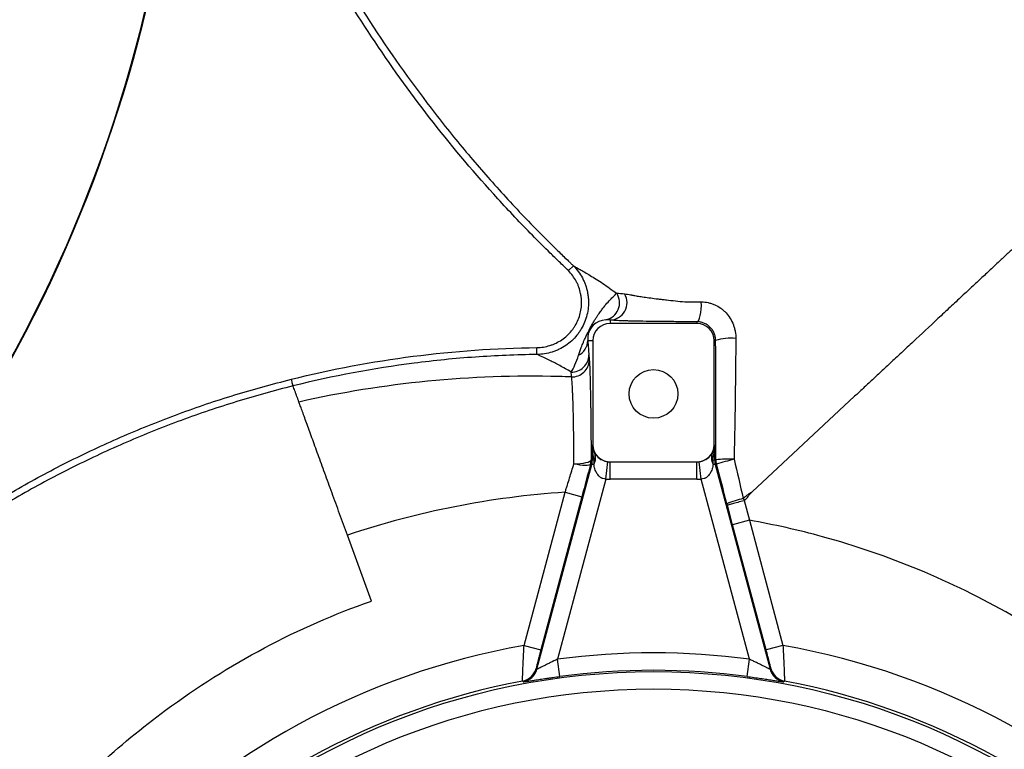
# Model space of a CAD drawing. Header units: millimetres. Extents: x 2157 to 3772, y 1656 to 3856.
# Tile 4 of 7: x 2504 to 3070, y 3016 to 3436. Entities that reach past the tile are written whole.
import ezdxf

# ---------------------------------------------------------------- set-up
doc = ezdxf.new("R2010")
doc.units = ezdxf.units.MM
doc.header["$LTSCALE"] = 2

msp = doc.modelspace()

# ---------------------------------------------------------------- linework, layer by layer
at = {"color": 7, "linetype": 'Continuous', "lineweight": 25}
for p, q in [((2822.49, 3294.32), (2819.65, 3291.5)), ((2843.59, 3263.06), (2843.59, 3261.14)), ((2893.59, 3262.1), (2893.59, 3261.14)), ((2893.59, 3261.14), (2843.59, 3261.14)), ((2830.81, 3251.31), (2833.76, 3251.31)), ((2833.76, 3251.31), (2833.76, 3191.31)), ((2903.41, 3191.31), (2903.41, 3251.31)), ((2904.34, 3251.31), (2903.41, 3251.31)), ((2801.58, 3243.26), (2801.53, 3247.25)), ((2984.28, 3219.23), (2925.35, 3164.27)), ((2833.76, 3191.31), (2833.42, 3191.31)), ((2833.42, 3182.65), (2833.42, 3191.31)), ((2903.41, 3191.31), (2903.76, 3191.31)), ((2903.76, 3191.31), (2903.76, 3182.65)), ((2832.71, 3182.75), (2833.42, 3182.65)), ((2903.76, 3182.65), (2904.42, 3182.74)), ((2801.5, 3062.24), (2833.08, 3180.06)), ((2833.08, 3180.06), (2832.37, 3180.16)), ((2834.25, 3180.06), (2833.08, 3180.06)), ((2833.42, 3182.65), (2834.55, 3182.35)), ((2841.17, 3171.63), (2842.39, 3181.56)), ((2843.59, 3181.49), (2843.59, 3181.48)), ((2843.59, 3181.49), (2893.59, 3181.49)), ((2843.59, 3181.48), (2893.59, 3181.48)), ((2843.59, 3171.49), (2843.59, 3181.48)), ((2893.59, 3181.49), (2893.59, 3181.48)), ((2893.59, 3171.49), (2893.59, 3181.48)), ((2896.01, 3171.63), (2894.79, 3181.56)), ((2902.62, 3182.35), (2903.76, 3182.65)), ((2904.1, 3180.06), (2902.92, 3180.06)), ((2904.76, 3180.15), (2904.1, 3180.06)), ((2904.1, 3180.06), (2935.67, 3062.24)), ((2841.17, 3171.63), (2813.38, 3067.94)), ((2893.59, 3171.49), (2843.59, 3171.49)), ((2923.79, 3067.94), (2896.01, 3171.63)), ((2794.12, 3075.91), (2817.74, 3164.06)), ((2827.4, 3161.48), (2803.78, 3073.32)), ((2817.74, 3164.06), (2827.4, 3161.48)), ((2914.11, 3145.29), (2911.09, 3156.56)), ((2920.74, 3159.19), (2923.77, 3147.88)), ((2923.77, 3147.88), (2914.11, 3145.29)), ((2933.39, 3073.32), (2914.11, 3145.29)), ((2923.77, 3147.88), (2943.05, 3075.91)), ((2706.33, 3101.42), (2692.52, 3139.35)), ((2794.12, 3075.91), (2803.78, 3073.32)), ((2943.05, 3075.91), (2933.39, 3073.32)), ((2814.71, 3058.03), (2813.38, 3067.94)), ((2922.47, 3058.03), (2923.79, 3067.94)), ((2801.1, 3062.67), (2801.5, 3062.24)), ((2935.67, 3062.24), (2936.07, 3062.67))]:
    msp.add_line(p, q, dxfattribs=at)
at = {"color": 8, "linetype": 'Continuous', "lineweight": 25}
msp.add_line((2841.18, 3263.18), (2839.06, 3262.75), dxfattribs=at)
at = {"color": 7, "linetype": 'Continuous', "lineweight": 25, "flags": 128}
for points in [[(2893.59, 3262.1), (2894.12, 3262.36), (2894.63, 3263.05), (2895.09, 3264.15), (2895.49, 3265.61), (2895.8, 3267.36), (2896.01, 3269.32), (2896.11, 3271.41), (2896.1, 3273.53)], [(2822.81, 3180.33), (2824.73, 3180.39), (2826.57, 3180.53), (2828.27, 3180.76), (2829.76, 3181.06), (2830.99, 3181.42), (2831.91, 3181.84), (2832.49, 3182.28), (2832.71, 3182.75)], [(2832.37, 3180.16), (2832.06, 3179.8), (2831.44, 3179.54), (2830.51, 3179.39), (2829.32, 3179.36), (2827.9, 3179.44), (2826.31, 3179.63), (2824.59, 3179.93), (2822.81, 3180.33)], [(2793.69, 3055), (2793.41, 3055.3), (2793.3, 3055.43)], [(2943.88, 3055.43), (2943.6, 3055.13), (2943.49, 3055)]]:
    msp.add_lwpolyline(points, dxfattribs=at)
at = {"color": 7, "linetype": 'Continuous', "lineweight": 25}
for centre, radius in [((2868.59, 3220.61), 14), ((2868.59, 2655.61), 405.23), ((2868.59, 2655.61), 395.23)]:
    msp.add_circle(centre, radius, dxfattribs=at)
for centre, radius, start, end in [((1798.08, 3626.73), 800, 315.63839, 6.6076), ((1798.08, 3626.73), 800.35, 315.63839, 4.34699), ((2839.04, 3272.96), 10.01, 282.3706, 33.3223), ((2843.32, 3273.09), 10.03, 271.5282, 30.3992), ((2841.02, 3252.64), 10.3, 100.9604, 187.4105), ((2843.59, 3251.31), 9.83, 90, 180), ((2893.59, 3251.31), 9.83, 0, 90), ((2821.15, 3251.44), 9.66, 296.4891, 359.2239), ((2912.84, 3224.21), 28.41, 83.7686, 107.4185), ((2821.46, 3243.12), 9.95, 268.6004, 359.2325), ((2821.72, 3240.29), 9.94, 268.4638, 359.0681), ((2843.59, 3191.31), 9.83, 180, 270), ((2893.59, 3191.31), 9.83, 270, 0), ((2822.71, 3182.75), 10, 345.0023, 359.9977), ((2827.82, 3183.82), 7.45, 329.7141, 23.8486), ((2829.59, 3184.68), 5.48, 334.8795, 23.1048), ((2909.36, 3183.82), 7.45, 156.1514, 210.2859), ((2907.58, 3184.68), 5.48, 156.8952, 205.1205), ((2912.32, 3085.19), 97.87, 88.4683, 94.6328), ((2914.42, 3182.74), 10, 180.0023, 194.9977), ((2964.19, 2989.01), 200.16, 104.2438, 107.2719), ((2823.42, 3182.65), 10, 345.0023, 359.9977), ((2823.26, 3182.67), 11.3, 346.6226, 358.3774), ((2843.59, 3191.31), 9.83, 262.9899, 270), ((2893.59, 3191.31), 9.83, 270, 277.0101), ((2913.91, 3182.67), 11.3, 181.6226, 193.3774), ((2913.76, 3182.65), 10, 180.0023, 194.9977), ((2843.59, 3191.31), 19.83, 262.9899, 270), ((2893.59, 3191.31), 19.83, 270, 277.0101), ((2933.89, 3100.39), 61.54, 102.8492, 111.9905), ((2868.59, 2655.61), 426.84, 100.0469, 173.1595), ((2868.59, 2655.61), 426.84, 6.8405, 79.9531), ((2868.59, 2655.61), 416, 82.3741, 97.6259), ((2791.44, 3065.26), 10, 280.6765, 344.9882), ((2791.84, 3064.83), 10, 280.6334, 344.9882), ((2868.59, 2655.61), 406, 82.3741, 97.6259), ((2945.33, 3064.83), 10, 195.0118, 259.3666), ((2945.73, 3065.26), 10, 195.0118, 259.3235), ((2868.59, 2655.61), 406.85, 100.6647, 173.0184), ((2868.59, 2655.61), 406.85, 6.9816, 79.3353)]:
    msp.add_arc(centre, radius, start, end, dxfattribs=at)
for points, knots in [([(2594.5, 3716.32), (2598.06, 3696.22), (2602.41, 3676.38), (2612.65, 3637.2), (2618.55, 3617.86), (2631.86, 3579.67), (2639.28, 3560.83), (2651.57, 3532.94), (2655.86, 3523.7), (2664.83, 3505.37), (2669.49, 3496.29), (2679.19, 3478.34), (2684.22, 3469.45), (2694.61, 3451.92), (2699.97, 3443.28), (2716.54, 3417.69), (2728.25, 3401.1), (2746.81, 3376.92), (2753.16, 3368.98), (2762.94, 3357.25), (2766.24, 3353.37), (2772.93, 3345.66), (2776.31, 3341.84), (2786.57, 3330.49), (2793.55, 3323.06), (2804.25, 3312.14), (2807.86, 3308.53), (2813.32, 3303.17), (2815.15, 3301.4), (2817.91, 3298.75), (2818.83, 3297.86), (2820.21, 3296.55), (2820.68, 3296.11), (2821.59, 3295.22), (2822.04, 3294.77), (2822.49, 3294.32)], [0, 0, 0, 0, 0.125, 0.125, 0.25, 0.25, 0.375, 0.375, 0.4375, 0.4375, 0.5, 0.5, 0.5625, 0.5625, 0.625, 0.625, 0.75, 0.75, 0.8125, 0.8125, 0.84375, 0.84375, 0.875, 0.875, 0.9375, 0.9375, 0.96875, 0.96875, 0.984375, 0.984375, 0.992188, 0.992188, 0.996094, 0.996094, 1, 1, 1, 1]), ([(2819.65, 3291.5), (2818.8, 3292.36), (2817.93, 3293.2), (2816.17, 3294.87), (2815.3, 3295.71), (2812.68, 3298.23), (2807.46, 3303.29), (2802.33, 3308.4), (2792.19, 3318.72), (2785.57, 3325.71), (2766.16, 3347), (2753.81, 3361.62), (2730.25, 3391.7), (2719.05, 3407.17), (2697.79, 3438.94), (2687.73, 3455.25), (2673.52, 3480.36), (2668.93, 3488.84), (2662.27, 3501.72), (2660.09, 3506.04), (2655.8, 3514.74), (2653.69, 3519.11), (2643.38, 3541.03), (2635.84, 3558.79), (2622.13, 3594.76), (2615.96, 3612.98), (2605.01, 3649.85), (2600.22, 3668.51), (2596.13, 3687.39)], [0, 0, 0, 0, 0.007812, 0.007812, 0.015625, 0.015625, 0.03125, 0.0625, 0.0625, 0.125, 0.125, 0.25, 0.25, 0.375, 0.375, 0.5, 0.5, 0.5625, 0.5625, 0.59375, 0.59375, 0.625, 0.625, 0.75, 0.75, 0.875, 0.875, 1, 1, 1, 1]), ([(3078.42, 3307.01), (3077.09, 3305.77), (3074.32, 3303.19), (3069.83, 3299.01), (3064.96, 3294.46), (3059.66, 3289.52), (3053.9, 3284.14), (3047.67, 3278.34), (3040.99, 3272.11), (3031.66, 3263.41), (3021.97, 3254.37), (3012.76, 3245.79), (3006.2, 3239.67), (3000.08, 3233.96), (2994.39, 3228.65), (2989.11, 3223.73), (2985.85, 3220.69), (2984.28, 3219.23)], [0.28449836, 0.28449836, 0.28449836, 0.28449836, 0.28786879, 0.29123921, 0.29460964, 0.29798006, 0.30135049, 0.30472091, 0.30809134, 0.31146176, 0.31820262, 0.32157304, 0.32494347, 0.32831389, 0.33168432, 0.33505474, 0.33842517, 0.33842517, 0.33842517, 0.33842517]), ([(2801.53, 3247.25), (2804.08, 3247.28), (2806.58, 3247.68), (2809.62, 3248.63), (2810.22, 3248.85), (2811.4, 3249.31), (2811.98, 3249.57), (2813.69, 3250.39), (2814.78, 3251.02), (2816.88, 3252.44), (2817.89, 3253.24), (2819.76, 3254.95), (2820.62, 3255.87), (2821.82, 3257.34), (2822.2, 3257.84), (2822.93, 3258.89), (2823.27, 3259.42), (2824.25, 3261.07), (2824.81, 3262.2), (2825.76, 3264.53), (2826.16, 3265.73), (2826.77, 3268.21), (2826.98, 3269.47), (2827.21, 3271.98), (2827.24, 3273.24), (2827.14, 3275.14), (2827.09, 3275.78), (2826.93, 3277.04), (2826.82, 3277.67), (2826.45, 3279.53), (2826.11, 3280.74), (2825.47, 3282.53), (2825.24, 3283.11), (2824.72, 3284.28), (2824.44, 3284.85), (2822.94, 3287.66), (2821.45, 3289.69), (2819.65, 3291.5)], [0, 0, 0, 0, 0.125, 0.125, 0.15625, 0.15625, 0.1875, 0.1875, 0.25, 0.25, 0.3125, 0.3125, 0.375, 0.375, 0.40625, 0.40625, 0.4375, 0.4375, 0.5, 0.5, 0.5625, 0.5625, 0.625, 0.625, 0.6875, 0.6875, 0.71875, 0.71875, 0.75, 0.75, 0.8125, 0.8125, 0.84375, 0.84375, 0.875, 0.875, 1, 1, 1, 1]), ([(2822.49, 3294.32), (2824.56, 3292.22), (2826.29, 3289.88), (2828.01, 3286.65), (2828.33, 3285.98), (2828.92, 3284.64), (2829.19, 3283.96), (2829.93, 3281.9), (2830.32, 3280.5), (2830.75, 3278.36), (2830.87, 3277.64), (2831.05, 3276.18), (2831.11, 3275.45), (2831.23, 3273.25), (2831.19, 3271.8), (2830.92, 3268.91), (2830.68, 3267.46), (2829.97, 3264.6), (2829.52, 3263.22), (2828.42, 3260.52), (2827.77, 3259.22), (2826.65, 3257.33), (2826.25, 3256.71), (2825.42, 3255.5), (2824.98, 3254.92), (2823.6, 3253.22), (2822.61, 3252.16), (2820.46, 3250.19), (2819.3, 3249.27), (2816.88, 3247.63), (2815.62, 3246.9), (2813.66, 3245.95), (2812.99, 3245.65), (2811.63, 3245.11), (2810.93, 3244.87), (2808.83, 3244.2), (2807.41, 3243.87), (2804.52, 3243.4), (2803.05, 3243.28), (2801.58, 3243.26)], [0, 0, 0, 0, 0.125, 0.125, 0.15625, 0.15625, 0.1875, 0.1875, 0.25, 0.25, 0.28125, 0.28125, 0.3125, 0.3125, 0.375, 0.375, 0.4375, 0.4375, 0.5, 0.5, 0.5625, 0.5625, 0.59375, 0.59375, 0.625, 0.625, 0.6875, 0.6875, 0.75, 0.75, 0.8125, 0.8125, 0.84375, 0.84375, 0.875, 0.875, 0.9375, 0.9375, 1, 1, 1, 1]), ([(2822.49, 3294.32), (2822.99, 3294.02), (2823.58, 3293.68), (2824.56, 3293.13), (2824.9, 3292.94), (2825.62, 3292.54), (2826, 3292.33), (2827.22, 3291.64), (2828.11, 3291.13), (2830.05, 3290.01), (2831.08, 3289.39), (2834.37, 3287.4), (2836.8, 3285.87), (2841.94, 3282.43), (2844.64, 3280.53), (2847.4, 3278.46)], [0, 0, 0, 0, 0.125, 0.125, 0.1875, 0.1875, 0.25, 0.25, 0.375, 0.375, 0.5, 0.5, 0.75, 0.75, 1, 1, 1, 1]), ([(2825.46, 3242.8), (2825.68, 3243.48), (2825.91, 3244.2), (2826.45, 3245.71), (2826.74, 3246.51), (2827.25, 3247.82), (2827.43, 3248.27), (2827.81, 3249.22), (2828.02, 3249.72), (2828.47, 3250.78), (2828.71, 3251.34), (2829.26, 3252.57), (2829.56, 3253.24), (2830.09, 3254.35), (2830.28, 3254.75), (2830.69, 3255.58), (2830.91, 3256.03), (2831.37, 3256.94), (2831.62, 3257.41), (2832.11, 3258.34), (2832.35, 3258.79), (2832.83, 3259.66), (2833.06, 3260.07), (2833.49, 3260.83), (2833.7, 3261.2), (2834.3, 3262.21), (2834.66, 3262.8), (2835.34, 3263.9), (2835.66, 3264.41), (2836.27, 3265.35), (2836.56, 3265.79), (2837.4, 3267.03), (2837.92, 3267.76), (2838.91, 3269.12), (2839.39, 3269.75), (2840.3, 3270.92), (2840.75, 3271.46), (2842.03, 3273), (2842.84, 3273.89), (2844.35, 3275.49), (2845.06, 3276.19), (2846.34, 3277.43), (2846.91, 3277.98), (2847.4, 3278.46)], [0, 0, 0, 0, 0.0625, 0.0625, 0.125, 0.125, 0.15625, 0.15625, 0.1875, 0.1875, 0.21875, 0.21875, 0.25, 0.25, 0.265625, 0.265625, 0.28125, 0.28125, 0.296875, 0.296875, 0.3125, 0.3125, 0.328125, 0.328125, 0.34375, 0.34375, 0.375, 0.375, 0.40625, 0.40625, 0.4375, 0.4375, 0.5, 0.5, 0.5625, 0.5625, 0.625, 0.625, 0.75, 0.75, 0.875, 0.875, 1, 1, 1, 1]), ([(2855.42, 3277.64), (2855.45, 3277.63), (2855.49, 3277.62), (2855.55, 3277.61), (2855.66, 3277.58), (2855.77, 3277.56), (2855.99, 3277.51), (2856.14, 3277.48), (2856.63, 3277.38), (2856.98, 3277.32), (2858.11, 3277.11), (2858.97, 3276.96), (2860.91, 3276.65), (2861.99, 3276.49), (2864.36, 3276.15), (2865.63, 3275.97), (2868.33, 3275.61), (2869.76, 3275.43), (2872.02, 3275.15), (2872.79, 3275.06), (2874.38, 3274.87), (2875.2, 3274.77), (2877.69, 3274.48), (2879.4, 3274.29), (2882.93, 3273.91), (2884.75, 3273.73), (2886.62, 3273.54)], [0, 0, 0, 0, 0.007812, 0.007812, 0.015625, 0.03125, 0.03125, 0.0625, 0.0625, 0.125, 0.125, 0.25, 0.25, 0.375, 0.375, 0.5, 0.5, 0.625, 0.625, 0.6875, 0.6875, 0.75, 0.75, 0.875, 0.875, 1, 1, 1, 1]), ([(2886.62, 3273.54), (2886.65, 3273.54), (2886.67, 3273.54), (2886.72, 3273.54), (2886.79, 3273.54), (2886.97, 3273.54), (2887.31, 3273.54), (2888, 3273.54), (2888.59, 3273.54), (2889.77, 3273.54), (2892.14, 3273.53), (2894.51, 3273.53), (2896.1, 3273.53)], [0, 0, 0, 0, 0.007812, 0.007812, 0.015625, 0.03125, 0.0625, 0.125, 0.25, 0.25, 0.5, 1, 1, 1, 1]), ([(2896.1, 3273.53), (2897.42, 3273.53), (2898.72, 3273.39), (2900.65, 3272.98), (2901.29, 3272.81), (2902.56, 3272.4), (2903.19, 3272.16), (2905.02, 3271.34), (2906.18, 3270.68), (2907.82, 3269.51), (2908.35, 3269.08), (2909.36, 3268.18), (2909.84, 3267.71), (2911.21, 3266.23), (2912.03, 3265.16), (2913.45, 3262.84), (2914.04, 3261.63), (2914.75, 3259.74), (2914.96, 3259.1), (2915.32, 3257.8), (2915.47, 3257.14), (2915.82, 3255.14), (2915.94, 3253.8), (2915.93, 3252.45)], [0, 0, 0, 0, 0.125, 0.125, 0.1875, 0.1875, 0.25, 0.25, 0.375, 0.375, 0.4375, 0.4375, 0.5, 0.5, 0.625, 0.625, 0.75, 0.75, 0.8125, 0.8125, 0.875, 0.875, 1, 1, 1, 1]), ([(2893.59, 3262.1), (2890.34, 3262.11), (2887.11, 3262.13), (2882.3, 3262.15), (2880.73, 3262.16), (2877.66, 3262.18), (2876.15, 3262.2), (2873.21, 3262.22), (2871.77, 3262.24), (2869.67, 3262.26), (2868.97, 3262.27), (2867.61, 3262.29), (2866.94, 3262.3), (2863.67, 3262.34), (2861.27, 3262.38), (2857.97, 3262.45), (2856.92, 3262.47), (2854.94, 3262.52), (2854.01, 3262.54), (2851.44, 3262.62), (2849.98, 3262.67), (2848.21, 3262.75), (2847.69, 3262.78), (2847.01, 3262.82), (2846.81, 3262.83), (2846.39, 3262.86), (2845.37, 3262.93), (2844.37, 3263.01), (2843.59, 3263.06)], [0, 0, 0, 0, 0.125, 0.125, 0.1875, 0.1875, 0.25, 0.25, 0.3125, 0.3125, 0.34375, 0.34375, 0.375, 0.375, 0.5, 0.5, 0.5625, 0.5625, 0.625, 0.625, 0.75, 0.75, 0.8125, 0.8125, 0.84375, 0.84375, 0.875, 1, 1, 1, 1]), ([(2904.34, 3251.31), (2904.34, 3252.03), (2904.26, 3252.73), (2904.05, 3253.79), (2903.96, 3254.14), (2903.75, 3254.83), (2903.62, 3255.16), (2903.34, 3255.82), (2903.19, 3256.14), (2902.84, 3256.78), (2902.65, 3257.09), (2902.03, 3257.99), (2901.56, 3258.54), (2900.53, 3259.54), (2899.96, 3259.99), (2898.77, 3260.76), (2898.15, 3261.07), (2897.18, 3261.46), (2896.85, 3261.57), (2896.2, 3261.76), (2895.87, 3261.84), (2894.89, 3262.03), (2894.24, 3262.09), (2893.59, 3262.1)], [0, 0, 0, 0, 0.125, 0.125, 0.1875, 0.1875, 0.25, 0.25, 0.3125, 0.3125, 0.375, 0.375, 0.5, 0.5, 0.625, 0.625, 0.75, 0.75, 0.8125, 0.8125, 0.875, 0.875, 1, 1, 1, 1]), ([(2904.42, 3182.74), (2904.41, 3194.19), (2904.4, 3205.64), (2904.38, 3228.51), (2904.36, 3239.92), (2904.34, 3251.31)], [0, 0, 0, 0, 0.5, 0.5, 1, 1, 1, 1]), ([(2915.93, 3252.45), (2915.85, 3240.92), (2915.73, 3229.36), (2915.4, 3206.21), (2915.18, 3194.62), (2914.94, 3183.02)], [0, 0, 0, 0, 0.5, 0.5, 1, 1, 1, 1]), ([(2660.32, 3229.07), (2683.5, 3234.82), (2706.86, 3239.2), (2753.93, 3245.26), (2777.64, 3246.95), (2801.53, 3247.25)], [0, 0, 0, 0, 0.5, 0.5, 1, 1, 1, 1]), ([(2801.58, 3243.26), (2789.74, 3243.1), (2777.92, 3242.61), (2760.22, 3241.36), (2754.32, 3240.86), (2742.56, 3239.69), (2736.7, 3239.02), (2707.44, 3235.25), (2684.25, 3230.89), (2661.28, 3225.19)], [0, 0, 0, 0, 0.25, 0.25, 0.375, 0.375, 0.5, 0.5, 1, 1, 1, 1]), ([(2821.22, 3233.18), (2818.97, 3234.53), (2816.79, 3235.76), (2812.68, 3237.97), (2810.76, 3238.95), (2807.32, 3240.64), (2805.79, 3241.36), (2803.27, 3242.51), (2802.28, 3242.95), (2801.58, 3243.26)], [0, 0, 0, 0, 0.25, 0.25, 0.5, 0.5, 0.75, 0.75, 1, 1, 1, 1]), ([(2821.22, 3233.18), (2821.97, 3234.32), (2822.72, 3235.73), (2824.14, 3238.97), (2824.82, 3240.8), (2825.46, 3242.8)], [0, 0, 0, 0, 0.5, 0.5, 1, 1, 1, 1]), ([(2831.66, 3240.13), (2831.72, 3239.35), (2831.78, 3238.33), (2831.9, 3235.83), (2831.96, 3234.36), (2832.04, 3231.8), (2832.07, 3230.89), (2832.13, 3228.98), (2832.15, 3227.97), (2832.23, 3224.82), (2832.28, 3222.52), (2832.35, 3218.78), (2832.37, 3217.48), (2832.4, 3215.46), (2832.41, 3214.77), (2832.43, 3213.38), (2832.45, 3212.67), (2832.49, 3209.11), (2832.53, 3206.12), (2832.6, 3199.88), (2832.62, 3196.62), (2832.66, 3191.52), (2832.67, 3189.79), (2832.69, 3186.3), (2832.7, 3184.53), (2832.71, 3182.75)], [0, 0, 0, 0, 0.125, 0.125, 0.25, 0.25, 0.3125, 0.3125, 0.375, 0.375, 0.5, 0.5, 0.5625, 0.5625, 0.59375, 0.59375, 0.625, 0.625, 0.75, 0.75, 0.875, 0.875, 0.9375, 0.9375, 1, 1, 1, 1]), ([(2661.28, 3225.19), (2661.27, 3225.21), (2661.24, 3225.33), (2661.14, 3225.74), (2661.07, 3226.03), (2660.89, 3226.74), (2660.79, 3227.17), (2660.56, 3228.08), (2660.44, 3228.58), (2660.31, 3229.07)], [0, 0, 0, 0, 0.25, 0.25, 0.5, 0.5, 0.75, 0.75, 1, 1, 1, 1]), ([(2821.46, 3230.36), (2819.05, 3230.45), (2765.94, 3232.16), (2713.33, 3226.94), (2664.65, 3215.94)], [0.4755826, 0.4755826, 0.4755826, 0.4755826, 0.4993052, 1, 1, 1, 1]), ([(2822.81, 3180.33), (2822.81, 3181.89), (2822.81, 3183.43), (2822.79, 3186.48), (2822.79, 3187.99), (2822.76, 3192.45), (2822.73, 3195.29), (2822.66, 3200.74), (2822.62, 3203.34), (2822.54, 3207.07), (2822.52, 3208.28), (2822.46, 3210.63), (2822.43, 3211.76), (2822.34, 3215.02), (2822.27, 3217.02), (2822.17, 3219.77), (2822.13, 3220.64), (2822.06, 3222.31), (2822.02, 3223.1), (2821.9, 3225.33), (2821.82, 3226.61), (2821.69, 3228.24), (2821.64, 3228.74), (2821.55, 3229.63), (2821.5, 3230.02), (2821.46, 3230.36)], [0, 0, 0, 0, 0.0625, 0.0625, 0.125, 0.125, 0.25, 0.25, 0.375, 0.375, 0.4375, 0.4375, 0.5, 0.5, 0.625, 0.625, 0.6875, 0.6875, 0.75, 0.75, 0.875, 0.875, 0.9375, 0.9375, 1, 1, 1, 1]), ([(2664.65, 3215.94), (2664.46, 3216.45), (2664.08, 3217.49), (2663.5, 3219.1), (2662.9, 3220.75), (2662.3, 3222.37), (2661.77, 3223.85), (2661.44, 3224.75), (2661.31, 3225.1), (2661.28, 3225.19)], [0.69252125, 0.69252125, 0.69252125, 0.69252125, 0.70193325, 0.71134524, 0.72075724, 0.73016924, 0.73958124, 0.74899324, 0.75303733, 0.75303733, 0.75303733, 0.75303733]), ([(2692.52, 3139.35), (2691.01, 3143.51), (2688.01, 3151.74), (2683.67, 3163.67), (2679.52, 3175.06), (2675.63, 3185.75), (2672.07, 3195.55), (2669.44, 3202.77), (2667.61, 3207.8), (2666.4, 3211.13), (2665.38, 3213.94), (2664.85, 3215.37), (2664.65, 3215.94)], [0.7530373, 0.7530373, 0.7530373, 0.7530373, 0.7742073, 0.7953773, 0.8165473, 0.8377172, 0.8588872, 0.8800572, 0.8906422, 0.9012272, 0.9118122, 0.9223971, 0.9223971, 0.9223971, 0.9223971]), ([(2834.63, 3186.83), (2834.24, 3187.56), (2833.95, 3188.3), (2833.65, 3189.42), (2833.58, 3189.8), (2833.46, 3190.55), (2833.43, 3190.93), (2833.42, 3191.31)], [0, 0, 0, 0, 0.5, 0.5, 0.75, 0.75, 1, 1, 1, 1]), ([(2834.55, 3182.35), (2834.17, 3183.83), (2833.9, 3185.31), (2833.62, 3187.55), (2833.55, 3188.3), (2833.45, 3189.8), (2833.42, 3190.56), (2833.42, 3191.31)], [0, 0, 0, 0, 0.5, 0.5, 0.75, 0.75, 1, 1, 1, 1]), ([(2902.54, 3186.83), (2902.94, 3187.56), (2903.22, 3188.3), (2903.62, 3189.8), (2903.73, 3190.56), (2903.76, 3191.31)], [0, 0, 0, 0, 0.5, 0.5, 1, 1, 1, 1]), ([(2902.62, 3182.35), (2903, 3183.82), (2903.28, 3185.31), (2903.65, 3188.3), (2903.75, 3189.81), (2903.76, 3191.31)], [0, 0, 0, 0, 0.5, 0.5, 1, 1, 1, 1]), ([(2834.63, 3186.83), (2834.85, 3186.43), (2835.13, 3185.99), (2835.85, 3185.05), (2836.29, 3184.55), (2837.14, 3183.81), (2837.45, 3183.56), (2838.17, 3183.06), (2838.57, 3182.81), (2839.25, 3182.47), (2839.48, 3182.36), (2840, 3182.15), (2840.27, 3182.05), (2841.12, 3181.78), (2841.75, 3181.64), (2842.39, 3181.56)], [0, 0, 0, 0, 0.25, 0.25, 0.5, 0.5, 0.625, 0.625, 0.75, 0.75, 0.8125, 0.8125, 0.875, 0.875, 1, 1, 1, 1]), ([(2894.79, 3181.56), (2895.11, 3181.6), (2895.42, 3181.65), (2896.03, 3181.78), (2896.33, 3181.87), (2896.9, 3182.05), (2897.18, 3182.15), (2897.69, 3182.36), (2897.93, 3182.47), (2898.61, 3182.81), (2899, 3183.06), (2899.72, 3183.55), (2900.04, 3183.81), (2900.6, 3184.3), (2900.85, 3184.55), (2901.3, 3185.04), (2901.5, 3185.28), (2902.04, 3185.99), (2902.32, 3186.43), (2902.54, 3186.83)], [0, 0, 0, 0, 0.0625, 0.0625, 0.125, 0.125, 0.1875, 0.1875, 0.25, 0.25, 0.375, 0.375, 0.5, 0.5, 0.625, 0.625, 0.75, 0.75, 1, 1, 1, 1]), ([(2817.74, 3164.06), (2817.85, 3164.4), (2817.96, 3164.75), (2818.18, 3165.43), (2818.5, 3166.46), (2818.82, 3167.48), (2819.47, 3169.53), (2819.89, 3170.89), (2821.16, 3174.96), (2821.99, 3177.65), (2822.81, 3180.33)], [0, 0, 0, 0, 0.0625, 0.0625, 0.125, 0.25, 0.25, 0.5, 0.5, 1, 1, 1, 1]), ([(2841.17, 3171.63), (2840.61, 3171.63), (2840.06, 3171.71), (2839.01, 3172.04), (2838.52, 3172.3), (2837.66, 3172.9), (2837.29, 3173.25), (2836.62, 3174.01), (2836.32, 3174.42), (2835.56, 3175.67), (2835.19, 3176.55), (2834.6, 3178.33), (2834.4, 3179.21), (2834.25, 3180.06)], [0, 0, 0, 0, 0.125, 0.125, 0.25, 0.25, 0.375, 0.375, 0.5, 0.5, 0.75, 0.75, 1, 1, 1, 1]), ([(2902.92, 3180.06), (2902.78, 3179.21), (2902.57, 3178.33), (2901.99, 3176.56), (2901.62, 3175.67), (2900.6, 3174.01), (2899.95, 3173.2), (2898.64, 3172.29), (2898.16, 3172.04), (2897.12, 3171.71), (2896.57, 3171.63), (2896.01, 3171.63)], [0, 0, 0, 0, 0.25, 0.25, 0.5, 0.5, 0.75, 0.75, 0.875, 0.875, 1, 1, 1, 1]), ([(2920.21, 3160.39), (2920.4, 3160.58), (2920.59, 3160.77), (2920.98, 3161.16), (2921.17, 3161.35), (2921.77, 3161.89), (2922.19, 3162.22), (2923.06, 3162.85), (2923.51, 3163.15), (2924.42, 3163.73), (2924.88, 3164), (2925.35, 3164.27)], [0, 0, 0, 0, 0.125, 0.125, 0.25, 0.25, 0.5, 0.5, 0.75, 0.75, 1, 1, 1, 1]), ([(2925.35, 3164.27), (2925.14, 3164.07), (2924.73, 3163.69), (2924.16, 3163.11), (2923.65, 3162.56), (2923.08, 3161.88), (2922.63, 3161.27), (2922.34, 3160.81), (2922.26, 3160.66), (2922.13, 3160.51), (2921.85, 3160.23), (2921.36, 3159.76), (2920.95, 3159.39), (2920.72, 3159.18)], [0, 0, 0, 0, 0.126452, 0.243791, 0.352105, 0.45151, 0.631104, 0.678821, 0.689603, 0.703613, 0.763687, 0.862352, 1, 1, 1, 1]), ([(2920.72, 3159.18), (2919.47, 3158.84), (2918.23, 3158.51), (2915.92, 3157.88), (2914.86, 3157.59), (2913.08, 3157.11), (2912.36, 3156.91), (2911.38, 3156.64), (2911.11, 3156.57), (2911.09, 3156.56)], [0, 0, 0, 0, 0.25, 0.25, 0.5, 0.5, 0.75, 0.75, 1, 1, 1, 1]), ([(3171.06, 3021.1), (3141.7, 3049.31), (3076.37, 3097.9), (2990.11, 3133.68), (2937.89, 3145.39), (2923.77, 3147.88)], [0, 0, 0, 0, 0.4023785, 0.804757, 0.9525334, 0.9525334, 0.9525334, 0.9525334]), ([(2396.93, 2706.45), (2398.05, 2716.99), (2399.76, 2729.13), (2407.46, 2771.56), (2419.53, 2813.12), (2449.61, 2880.96), (2475.26, 2922.9), (2500.05, 2954.36), (2505.36, 2960.79), (2508.95, 2965.07), (2533.72, 2993.64), (2594.17, 3049.27), (2663.99, 3086.68), (2706.33, 3101.42)], [0.4938943, 0.4938943, 0.4938943, 0.4938943, 0.5262753, 0.53125, 0.625, 0.65625, 0.75, 0.765625, 0.7690957, 0.7734375, 0.78125, 0.875, 1, 1, 1, 1]), ([(2793.3, 3055.43), (2793.29, 3055.45), (2793.28, 3055.61), (2793.28, 3056.03), (2793.28, 3056.2), (2793.29, 3056.62), (2793.3, 3056.85), (2793.31, 3057.65), (2793.33, 3058.3), (2793.37, 3059.44), (2793.39, 3059.85), (2793.42, 3060.71), (2793.45, 3061.62), (2793.49, 3062.61), (2793.53, 3063.64), (2793.55, 3064.19), (2793.63, 3065.85), (2793.68, 3067.01), (2793.76, 3068.84), (2793.79, 3069.46), (2793.85, 3070.73), (2793.89, 3071.36), (2793.98, 3073.29), (2794.05, 3074.59), (2794.12, 3075.91)], [0, 0, 0, 0, 0.125, 0.125, 0.1875, 0.1875, 0.25, 0.25, 0.375, 0.375, 0.4375, 0.4375, 0.5, 0.5625, 0.5625, 0.625, 0.625, 0.75, 0.75, 0.8125, 0.8125, 0.875, 0.875, 1, 1, 1, 1]), ([(2943.05, 3075.91), (2943.12, 3074.59), (2943.19, 3073.29), (2943.29, 3071.37), (2943.32, 3070.73), (2943.38, 3069.48), (2943.41, 3068.85), (2943.5, 3067.01), (2943.55, 3065.85), (2943.62, 3064.2), (2943.64, 3063.66), (2943.69, 3062.63), (2943.71, 3062.13), (2943.76, 3060.69), (2943.79, 3059.83), (2943.83, 3058.7), (2943.84, 3058.35), (2943.86, 3057.69), (2943.87, 3057.39), (2943.89, 3056.59), (2943.89, 3056.18), (2943.9, 3055.61), (2943.89, 3055.45), (2943.88, 3055.43)], [0, 0, 0, 0, 0.125, 0.125, 0.1875, 0.1875, 0.25, 0.25, 0.375, 0.375, 0.4375, 0.4375, 0.5, 0.5, 0.625, 0.625, 0.6875, 0.6875, 0.75, 0.75, 0.875, 0.875, 1, 1, 1, 1]), ([(2803.78, 3073.32), (2803.6, 3072.66), (2803.43, 3072), (2803.09, 3070.71), (2802.92, 3070.06), (2802.59, 3068.82), (2802.44, 3068.23), (2802.14, 3067.08), (2802, 3066.53), (2801.75, 3065.53), (2801.64, 3065.07), (2801.43, 3064.25), (2801.35, 3063.89), (2801.22, 3063.31), (2801.17, 3063.08), (2801.11, 3062.76), (2801.09, 3062.68), (2801.1, 3062.67)], [0, 0, 0, 0, 0.125, 0.125, 0.25, 0.25, 0.375, 0.375, 0.5, 0.5, 0.625, 0.625, 0.75, 0.75, 0.875, 0.875, 1, 1, 1, 1]), ([(2936.07, 3062.67), (2936.08, 3062.68), (2936.07, 3062.77), (2936.01, 3063.08), (2935.96, 3063.31), (2935.86, 3063.75), (2935.82, 3063.92), (2935.73, 3064.27), (2935.69, 3064.46), (2935.54, 3065.07), (2935.43, 3065.53), (2935.17, 3066.55), (2935.03, 3067.09), (2934.74, 3068.23), (2934.58, 3068.82), (2934.09, 3070.7), (2933.75, 3072), (2933.39, 3073.32)], [0, 0, 0, 0, 0.125, 0.125, 0.25, 0.25, 0.3125, 0.3125, 0.375, 0.375, 0.5, 0.5, 0.625, 0.625, 0.75, 0.75, 1, 1, 1, 1]), ([(2813.38, 3067.94), (2812, 3067.3), (2810.66, 3066.66), (2808.68, 3065.71), (2808.04, 3065.4), (2806.8, 3064.79), (2806.21, 3064.49), (2805.06, 3063.93), (2804.53, 3063.66), (2803.56, 3063.18), (2803.12, 3062.96), (2802.36, 3062.59), (2802.06, 3062.44), (2801.63, 3062.26), (2801.51, 3062.22), (2801.5, 3062.24)], [0, 0, 0, 0, 0.25, 0.25, 0.375, 0.375, 0.5, 0.5, 0.625, 0.625, 0.75, 0.75, 0.875, 0.875, 1, 1, 1, 1]), ([(2935.67, 3062.24), (2935.66, 3062.22), (2935.55, 3062.26), (2935.24, 3062.39), (2935.1, 3062.45), (2934.81, 3062.6), (2934.64, 3062.68), (2934.27, 3062.86), (2934.06, 3062.96), (2933.63, 3063.17), (2933.39, 3063.29), (2932.66, 3063.66), (2932.12, 3063.92), (2930.99, 3064.48), (2930.38, 3064.78), (2929.14, 3065.39), (2928.5, 3065.7), (2927.19, 3066.34), (2926.52, 3066.66), (2925.17, 3067.3), (2924.48, 3067.62), (2923.79, 3067.94)], [0, 0, 0, 0, 0.125, 0.125, 0.1875, 0.1875, 0.25, 0.25, 0.3125, 0.3125, 0.375, 0.375, 0.5, 0.5, 0.625, 0.625, 0.75, 0.75, 0.875, 0.875, 1, 1, 1, 1]), ([(2793.69, 3055), (2793.71, 3054.98), (2793.87, 3054.98), (2794.48, 3055.05), (2794.91, 3055.11), (2795.76, 3055.23), (2796.08, 3055.28), (2796.76, 3055.38), (2797.13, 3055.44), (2798.32, 3055.62), (2799.21, 3055.76), (2800.69, 3055.99), (2801.21, 3056.07), (2802.28, 3056.23), (2802.82, 3056.32), (2804.51, 3056.57), (2805.7, 3056.75), (2807.57, 3057.03), (2808.2, 3057.12), (2809.47, 3057.3), (2810.12, 3057.39), (2812.06, 3057.67), (2813.37, 3057.85), (2814.71, 3058.03)], [0, 0, 0, 0, 0.125, 0.125, 0.25, 0.25, 0.3125, 0.3125, 0.375, 0.375, 0.5, 0.5, 0.5625, 0.5625, 0.625, 0.625, 0.75, 0.75, 0.8125, 0.8125, 0.875, 0.875, 1, 1, 1, 1]), ([(2922.47, 3058.03), (2923.8, 3057.85), (2925.12, 3057.67), (2927.72, 3057.3), (2929.01, 3057.11), (2931.48, 3056.75), (2932.66, 3056.57), (2934.36, 3056.32), (2934.92, 3056.23), (2935.99, 3056.07), (2936.5, 3055.99), (2937.48, 3055.84), (2937.95, 3055.76), (2938.84, 3055.63), (2939.27, 3055.56), (2940.46, 3055.37), (2941.14, 3055.27), (2941.99, 3055.15), (2942.24, 3055.11), (2942.68, 3055.06), (2942.86, 3055.03), (2943.31, 3054.98), (2943.47, 3054.98), (2943.49, 3055)], [0, 0, 0, 0, 0.125, 0.125, 0.25, 0.25, 0.375, 0.375, 0.4375, 0.4375, 0.5, 0.5, 0.5625, 0.5625, 0.625, 0.625, 0.75, 0.75, 0.8125, 0.8125, 0.875, 0.875, 1, 1, 1, 1])]:
    msp.add_open_spline(points, degree=3, knots=knots, dxfattribs=at)
for points in [[(2847.4, 3278.46), (2848.75, 3278.49), (2850.26, 3278.43), (2851.97, 3278.17)], [(2851.97, 3278.17), (2853.09, 3277.99), (2854.24, 3277.82), (2855.42, 3277.64)], [(2843.59, 3263.06), (2842.69, 3263.18), (2841.9, 3263.21), (2841.18, 3263.18)], [(2830.81, 3251.31), (2831.01, 3248.13), (2831.21, 3245.27), (2831.41, 3242.99)], [(2831.41, 3242.99), (2831.5, 3242.09), (2831.58, 3241.14), (2831.66, 3240.13)], [(2821.46, 3230.36), (2821.38, 3231.35), (2821.3, 3232.29), (2821.22, 3233.18)], [(2914.94, 3183.02), (2916.7, 3175.48), (2918.46, 3167.93), (2920.21, 3160.39)], [(2832.37, 3180.16), (2830.75, 3174.02), (2829.09, 3167.79), (2827.4, 3161.48)], [(2910.85, 3157.45), (2908.82, 3165.02), (2906.79, 3172.58), (2904.76, 3180.15)], [(2817.74, 3164.06), (2775.14, 3161.22), (2733.12, 3152.91), (2692.52, 3139.35)], [(2920.21, 3160.39), (2920.38, 3159.99), (2920.55, 3159.58), (2920.72, 3159.18)], [(2911.09, 3156.56), (2911.01, 3156.86), (2910.93, 3157.16), (2910.85, 3157.45)]]:
    msp.add_open_spline(points, degree=3, dxfattribs=at)
at = {"color": 8, "linetype": 'Continuous', "lineweight": 25}
for points, knots in [([(2223.59, 2332.77), (2222.71, 2334.92), (2216.97, 2348.98), (2208.2, 2375.63), (2197.46, 2412.59), (2188.88, 2450.15), (2182.37, 2488.18), (2178.04, 2526.64), (2175.85, 2565.35), (2175.82, 2604.12), (2177.96, 2642.78), (2182.25, 2681.1), (2188.73, 2719.02), (2197.31, 2756.5), (2207.96, 2793.5), (2220.64, 2829.85), (2235.29, 2865.4), (2252.16, 2900.6), (2271.37, 2935.32), (2292.95, 2969.46), (2316.5, 3002.3), (2341.93, 3033.67), (2367.66, 3061.9), (2393.51, 3087.01), (2419.24, 3109.16), (2446.19, 3129.83), (2474.23, 3148.97), (2503.23, 3166.54), (2533.15, 3182.5), (2563.92, 3196.8), (2595.45, 3209.39), (2627.56, 3220.37), (2649.41, 3226.17), (2660.32, 3229.07)], [0, 0, 0, 0, 0.006207, 0.040454, 0.07465, 0.108754, 0.143023, 0.177401, 0.211834, 0.246268, 0.280646, 0.314916, 0.348953, 0.383095, 0.417292, 0.451488, 0.485631, 0.519667, 0.555438, 0.591303, 0.627197, 0.663058, 0.698826, 0.728896, 0.759037, 0.789208, 0.819361, 0.849441, 0.879508, 0.909642, 0.939799, 0.969933, 1, 1, 1, 1]), ([(2661.28, 3225.19), (2661.28, 3225.19), (2650.4, 3222.49), (2628.76, 3216.46), (2596.83, 3205.66), (2565.5, 3193.12), (2534.93, 3178.92), (2505.21, 3163.07), (2476.4, 3145.61), (2448.55, 3126.6), (2421.78, 3106.06), (2396.22, 3084.07), (2370.53, 3059.12), (2344.96, 3031.06), (2319.68, 2999.87), (2296.27, 2967.22), (2274.82, 2933.29), (2255.72, 2898.76), (2238.94, 2863.77), (2224.38, 2828.43), (2211.77, 2792.28), (2201.18, 2755.5), (2192.65, 2718.24), (2186.21, 2680.54), (2181.94, 2642.44), (2179.82, 2604.01), (2179.85, 2565.47), (2182.02, 2526.98), (2186.33, 2488.74), (2192.78, 2450.92), (2201.39, 2413.6), (2211.5, 2377.86), (2219.68, 2354.87), (2223.59, 2343.92)], [0, 0, 0, 0, 0, 0.030335, 0.060739, 0.091165, 0.121568, 0.151903, 0.182246, 0.212663, 0.243098, 0.273502, 0.303834, 0.339944, 0.376148, 0.412386, 0.448594, 0.484707, 0.51907, 0.55354, 0.588065, 0.62259, 0.65706, 0.691424, 0.726022, 0.76073, 0.795493, 0.830257, 0.864964, 0.899561, 0.934005, 0.968542, 1, 1, 1, 1])]:
    msp.add_open_spline(points, degree=3, knots=knots, dxfattribs=at)

doc.saveas('drawing.dxf')
